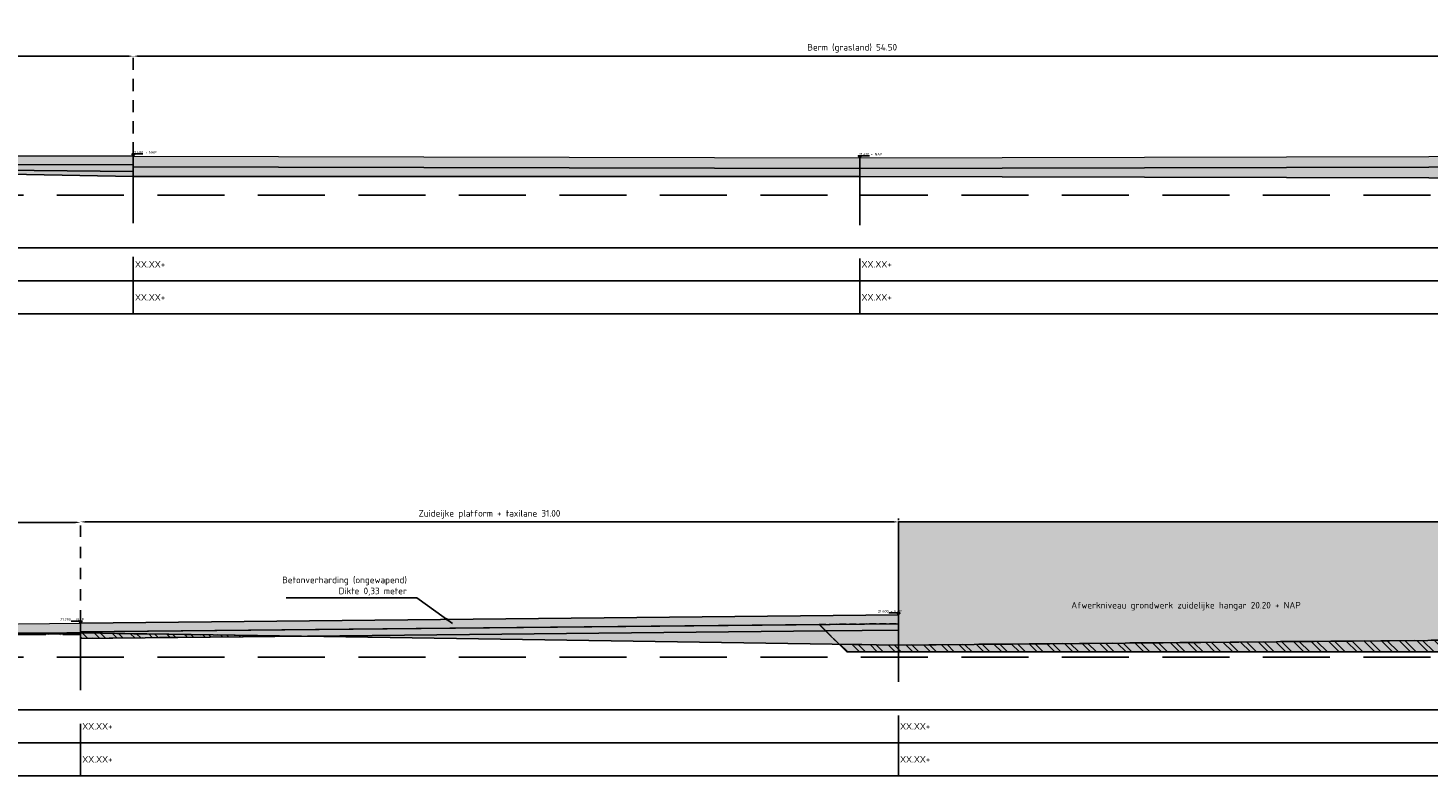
# Model space of a CAD drawing. Header units: metres. Extents: x 175829 to 176206141, y 407048 to 407918896.
# Tile 225 of 256: x 180741 to 180794, y 407137 to 407165. Entities that reach past the tile are written whole.
import ezdxf

# ---------------------------------------------------------------- set-up
doc = ezdxf.new("R2010")
doc.units = ezdxf.units.M
doc.header["$LTSCALE"] = 0.2
doc.header["$PDMODE"] = 3
doc.header["$PDSIZE"] = 1
doc.linetypes.add('DASHED', pattern=[19.05, 12.7, -6.35])
doc.linetypes.add('XX-HIDDEN', pattern=[4, 2, -2])
for name, color, linetype in [('B-GW-BK-DWARSPROFIELEN_AANVULLING_HANGARS-A', 243, 'DASHED'), ('B-GW-BK-DWARSPROFIELEN_AANVULLING_HANGARS-G', 243, 'DASHED'), ('N-BOUWKUNDIG-FUNDERINGSBALK-GEBOUW-A', 170, 'Continuous'), ('N-BOUWKUNDIG-FUNDERINGSBALK-GEBOUW-G', 170, 'Continuous'), ('N-GW-GW_GRONDWERK_TERREININRICHTINGEN_0.40-MV-G', 2, 'Continuous'), ('N-GW-VH-DWARSPROFIELEN_MAAIVELDLIJN_NIEUW-G', 4, 'Continuous'), ('N-GW-VH-DWARSPROFIELEN_ONTGRAVEN-A', 254, 'DASHED'), ('N-GW-VH-DWARSPROFIELEN_ONTGRAVEN-G', 3, 'DASHED'), ('N-GW-VH_GRONDWERK_VERHARDINGEN_S&R_0.58-MV-A', 252, 'Continuous'), ('N-WE-VH-BETONVERHARDING_330mm_PLATFORM-S&R-G', 3, 'Continuous'), ('N-WE-VH-GRONDWERK_BETONGRANULAAT_S&R-G', 3, 'Continuous'), ('X-HOOGTES-XX_HOOGTE_BETONVERHARDING_AFGEWERKT-T', 7, 'Continuous'), ('X-XX-AL-DWARSPROFIELEN-G', 2, 'Continuous'), ('X-XX-AL-DWARSPROFIELEN_20.00+NAP-G', 255, 'DASHED'), ('X-XX-AL-DWARSPROFIELEN_BESTAANDE_MAAIVELD_VOOR_OPBREKEN-G', 222, 'Continuous')]:
    doc.layers.add(name, color=color, linetype=linetype)
for name, color, linetype, lineweight in [('N-GW-TI_AFWERKING_TERREIN_GROND-A', 94, 'Continuous', 13), ('N-GW-TI_AFWERKING_TERREIN_GROND-G', 3, 'Continuous', 13), ('N-GW-WH-WADI-G', 3, 'Continuous', 13), ('N-WE-VH-GRONDWERK_BETONGRANULAAT_S&R-A', 252, 'Continuous', 18)]:
    doc.layers.add(name, color=color, linetype=linetype, lineweight=lineweight)
doc.layers.add('N-WE-VH-BETONVERHARDING_330mm_PLATFORM-S&R-A', color=7, linetype='Continuous', true_color=0xf0f0f0)
doc.styles.add('NLCS 2.5 mm', font='isocpeur.ttf', dxfattribs={"height": 2.5})
doc.styles.add('NLCS-ISO', font='isocpeur.ttf')
doc.styles.add('RVB 5.0 mm IT', font='isocpeur.ttf', dxfattribs={"height": 5})
doc.dimstyles.new('NLCS-ARROW', dxfattribs={"dimtxt": 2.5, "dimasz": 3, "dimexe": 1.25, "dimexo": 0.625, "dimgap": 0.75, "dimtad": 1, "dimzin": 0, "dimdsep": 46, "dimtxsty": 'NLCS 2.5 mm', "dimcen": 0, "dimdle": 1, "dimclrd": 1, "dimclre": 251, "dimclrt": 7, "dimazin": 0, "dimtfac": 1, "dimtmove": 1, "dimatfit": 3, "dimfxl": 1, "dimtfillclr": 7, "dimtolj": 1, "dimtzin": 0, "dimarcsym": 0})
pattern_1 = [(135, (1577.54726, 548.921), (-0.33675960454, -0.33675960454), []), (135, (1577.54726, 549.1455), (-0.33675960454, -0.33675960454), [])]

# ---------------------------------------------------------------- blocks, each defined once
blk = doc.blocks.new('*D87')
at = {"layer": 'Defpoints', "color": 0, "transparency": 16777216}
for p in [(180742.827, 407146.31), (180773.827, 407146.31), (180742.827, 407142.475)]:
    blk.add_point(p, dxfattribs=at)
at = {"layer": 'X-XX-AL-DWARSPROFIELEN-G', "color": 251, "linetype": 'XX-HIDDEN', "lineweight": -2, "transparency": 16777216}
for p, q in [((180742.827, 407142.537), (180742.827, 407146.435)), ((180773.827, 407146.372), (180773.827, 407146.435))]:
    blk.add_line(p, q, dxfattribs=at)
at = {"layer": 'X-XX-AL-DWARSPROFIELEN-G', "color": 1, "lineweight": -2, "transparency": 16777216}
blk.add_line((180773.627, 407146.31), (180743.027, 407146.31), dxfattribs=at)
at = {"layer": 'X-XX-AL-DWARSPROFIELEN-G', "color": 1, "transparency": 16777216}
for points in [[(180743.027, 407146.343), (180743.027, 407146.276), (180742.827, 407146.31)], [(180773.627, 407146.343), (180773.627, 407146.276), (180773.827, 407146.31)]]:
    blk.add_solid(points, dxfattribs=at)
at = {"layer": 'X-XX-AL-DWARSPROFIELEN-G', "color": 7, "transparency": 16777216, "insert": (180758.327, 407146.597), "char_height": 0.25, "attachment_point": 5, "style": 'NLCS-ISO'}
blk.add_mtext('\\A1;Zuideijke platform + taxilane 31.00', dxfattribs=at)
blk = doc.blocks.new('*D84')
at = {"layer": 'Defpoints', "color": 0, "transparency": 16777216}
for p in [(180727.287, 407163.951), (180727.287, 407160.167), (180744.826, 407160.165)]:
    blk.add_point(p, dxfattribs=at)
at = {"layer": 'X-XX-AL-DWARSPROFIELEN-G', "color": 251, "linetype": 'XX-HIDDEN', "lineweight": -2, "transparency": 16777216}
for p, q in [((180727.287, 407160.229), (180727.287, 407164.076)), ((180744.826, 407160.227), (180744.826, 407164.076))]:
    blk.add_line(p, q, dxfattribs=at)
at = {"layer": 'X-XX-AL-DWARSPROFIELEN-G', "color": 1, "lineweight": -2, "transparency": 16777216}
blk.add_line((180744.626, 407163.951), (180727.487, 407163.951), dxfattribs=at)
at = {"layer": 'X-XX-AL-DWARSPROFIELEN-G', "color": 1, "transparency": 16777216}
for points in [[(180727.487, 407163.985), (180727.487, 407163.918), (180727.287, 407163.951)], [(180744.626, 407163.985), (180744.626, 407163.918), (180744.826, 407163.951)]]:
    blk.add_solid(points, dxfattribs=at)
at = {"layer": 'X-XX-AL-DWARSPROFIELEN-G', "color": 7, "transparency": 16777216, "insert": (180736.057, 407164.226), "char_height": 0.25, "attachment_point": 5, "style": 'NLCS-ISO'}
blk.add_mtext('\\A1;Rolbaan, intersectie S1 17.54', dxfattribs=at)
blk = doc.blocks.new('*D81')
at = {"layer": 'Defpoints', "color": 0, "transparency": 16777216}
for p in [(180744.826, 407163.951), (180744.826, 407160.225), (180799.325, 407160.165)]:
    blk.add_point(p, dxfattribs=at)
at = {"layer": 'X-XX-AL-DWARSPROFIELEN-G', "color": 251, "linetype": 'XX-HIDDEN', "lineweight": -2, "transparency": 16777216}
for p, q in [((180744.826, 407160.287), (180744.826, 407164.076)), ((180799.325, 407160.227), (180799.325, 407164.076))]:
    blk.add_line(p, q, dxfattribs=at)
at = {"layer": 'X-XX-AL-DWARSPROFIELEN-G', "color": 1, "lineweight": -2, "transparency": 16777216}
blk.add_line((180799.125, 407163.951), (180745.026, 407163.951), dxfattribs=at)
at = {"layer": 'X-XX-AL-DWARSPROFIELEN-G', "color": 1, "transparency": 16777216}
for points in [[(180745.026, 407163.985), (180745.026, 407163.918), (180744.826, 407163.951)], [(180799.125, 407163.985), (180799.125, 407163.918), (180799.325, 407163.951)]]:
    blk.add_solid(points, dxfattribs=at)
at = {"layer": 'X-XX-AL-DWARSPROFIELEN-G', "color": 7, "transparency": 16777216, "insert": (180772.076, 407164.251), "char_height": 0.25, "attachment_point": 5, "style": 'NLCS-ISO'}
blk.add_mtext('\\A1;Berm (grasland) 54.50', dxfattribs=at)
blk = doc.blocks.new('*D78')
at = {"layer": 'Defpoints', "color": 0, "transparency": 16777216}
for p in [(180722.192, 407146.291), (180742.827, 407142.505), (180722.192, 407142.325)]:
    blk.add_point(p, dxfattribs=at)
at = {"layer": 'X-XX-AL-DWARSPROFIELEN-G', "color": 251, "linetype": 'XX-HIDDEN', "lineweight": -2, "transparency": 16777216}
for p, q in [((180722.192, 407142.387), (180722.192, 407146.416)), ((180742.827, 407142.567), (180742.827, 407146.416))]:
    blk.add_line(p, q, dxfattribs=at)
at = {"layer": 'X-XX-AL-DWARSPROFIELEN-G', "color": 1, "lineweight": -2, "transparency": 16777216}
blk.add_line((180742.627, 407146.291), (180722.392, 407146.291), dxfattribs=at)
at = {"layer": 'X-XX-AL-DWARSPROFIELEN-G', "color": 1, "transparency": 16777216}
for points in [[(180722.392, 407146.325), (180722.392, 407146.258), (180722.192, 407146.291)], [(180742.627, 407146.325), (180742.627, 407146.258), (180742.827, 407146.291)]]:
    blk.add_solid(points, dxfattribs=at)
at = {"layer": 'X-XX-AL-DWARSPROFIELEN-G', "color": 7, "transparency": 16777216, "insert": (180732.51, 407146.591), "char_height": 0.25, "attachment_point": 5, "style": 'NLCS-ISO'}
blk.add_mtext('\\A1;Berm (grasland) 20.63', dxfattribs=at)

msp = doc.modelspace()

# ---------------------------------------------------------------- hatches: boundary and pattern name
at = {"layer": 'B-GW-BK-DWARSPROFIELEN_AANVULLING_HANGARS-A', "transparency": 33554483}
h = msp.add_hatch(color=256, dxfattribs=at)
h.dxf.hatch_style = 1
h.paths.add_polyline_path([(180770.8275, 407142.4246), (180773.8275, 407142.4546), (180773.8275, 407141.3846), (180771.878, 407141.3846)])
at = {"layer": 'N-BOUWKUNDIG-FUNDERINGSBALK-GEBOUW-A', "ltscale": 0.5, "transparency": 33554559}
h = msp.add_hatch(color=256, dxfattribs=at)
h.dxf.hatch_style = 1
h.paths.add_polyline_path([(180780.2984, 407141.4723), (180788.9734, 407141.4723)], flags=16)
h.paths.add_polyline_path([(180773.8275, 407141.3846), (180795.3281, 407141.3846), (180795.3275, 407146.3096), (180773.8275, 407146.3096)])
at = {"layer": 'N-GW-TI_AFWERKING_TERREIN_GROND-A', "transparency": 33554559}
h = msp.add_hatch(color=256, dxfattribs=at)
h.dxf.hatch_style = 1
h.paths.add_polyline_path([(180744.8255, 407159.7646), (180744.8255, 407160.1646), (180772.3665, 407160.0946), (180799.3254, 407160.1646), (180799.3254, 407159.8346), (180799.3275, 407159.8346), (180799.3277, 407159.7646), (180772.3618, 407159.6946)])
h = msp.add_hatch(color=256, dxfattribs=at)
h.dxf.hatch_style = 1
h.paths.add_polyline_path([(180733.3887, 407142.3746), (180742.8275, 407142.4746), (180742.8275, 407142.0385), (180733.3879, 407142.0551)])
at = {"layer": 'N-GW-VH-DWARSPROFIELEN_ONTGRAVEN-A', "ltscale": 0.5, "true_color": 0xe6e6e6}
h = msp.add_hatch(dxfattribs=at)
h.set_pattern_fill('ANSI32', color=254, scale=0.05, angle=90)
h.set_pattern_definition(pattern_1)
h.paths.add_polyline_path([(180729.1487, 407142.0626), (180729.1313, 407142.0835), (180722.3425, 407142.0746)])
h.paths.add_polyline_path([(180732.65, 407142.0881), (180732.6236, 407142.0565), (180742.8276, 407142.0385), (180742.8275, 407141.8946), (180751.1895, 407141.9782), (180742.8275, 407142.1014)])
h = msp.add_hatch(dxfattribs=at)
h.set_pattern_fill('ANSI32', color=254, scale=0.05, angle=90)
h.set_pattern_definition(pattern_1)
h.paths.add_polyline_path([(180771.878, 407141.3846), (180797.277, 407141.3846), (180797.7021, 407141.8052), (180795.3275, 407141.8346), (180773.8275, 407141.6446), (180771.5819, 407141.6777)])
at = {"layer": 'N-GW-VH_GRONDWERK_VERHARDINGEN_S&R_0.58-MV-A', "ltscale": 0.5, "true_color": 0xe6e6e6, "transparency": 33554585}
h = msp.add_hatch(color=254, dxfattribs=at)
h.dxf.hatch_style = 1
h.paths.add_polyline_path([(180849.1535, 407159.6446), (180830.8265, 407159.4847), (180830.8265, 407159.4846), (180830.8265, 407159.3046)])
h.paths.add_polyline_path([(180830.8265, 407159.4846), (180824.8265, 407159.5448), (180824.8265, 407159.2246), (180830.8265, 407159.3046)])
h.paths.add_polyline_path([(180811.3265, 407159.5646), (180805.3255, 407159.6246), (180799.3369, 407159.5847), (180799.336, 407159.3346), (180811.3265, 407159.3446)])
h.paths.add_polyline_path([(180799.3369, 407159.5847), (180799.3265, 407159.5846), (180799.3265, 407159.7646), (180772.3618, 407159.6946), (180772.3623, 407159.3946), (180799.3265, 407159.3346), (180799.336, 407159.3346)])
h.paths.add_polyline_path([(180772.3618, 407159.6946), (180772.3618, 407159.6946), (180744.8265, 407159.7646), (180744.8265, 407159.5846), (180744.8265, 407159.3946), (180772.3623, 407159.3946)])
h.paths.add_polyline_path([(180744.8265, 407159.5846), (180736.057, 407159.6646), (180732.2995, 407159.6303), (180744.8265, 407159.3946)])
h.paths.add_polyline_path([(180811.3267, 407159.6318), (180811.3267, 407159.7446), (180811.3265, 407159.7446), (180811.3265, 407159.5646), (180811.3265, 407159.3446), (180821.3229, 407159.3446), (180821.3225, 407159.6446), (180821.3188, 407159.6447), (180812.0517, 407159.7373), (180812.0517, 407159.6316)])
h = msp.add_hatch(color=254, dxfattribs=at)
h.dxf.hatch_style = 1
h.paths.add_polyline_path([(180771.0775, 407142.1771), (180751.1895, 407141.9782), (180771.5819, 407141.6777)])
at = {"layer": 'N-WE-VH-BETONVERHARDING_330mm_PLATFORM-S&R-A'}
h = msp.add_hatch(color=256, dxfattribs=at)
h.dxf.hatch_style = 1
h.paths.add_polyline_path([(180744.8265, 407160.1646), (180736.057, 407160.1846), (180727.2875, 407160.1346), (180727.2875, 407159.8046), (180736.0576, 407159.8546), (180744.8265, 407159.8346)])
h = msp.add_hatch(color=256, dxfattribs=at)
h.dxf.hatch_style = 1
h.paths.add_polyline_path([(180742.8275, 407142.1446), (180742.8275, 407142.4746), (180773.8275, 407142.7846), (180773.8308, 407142.4538)])
at = {"layer": 'N-WE-VH-GRONDWERK_BETONGRANULAAT_S&R-A', "ltscale": 0.5, "true_color": 0xe6e6e6, "transparency": 33554534}
h = msp.add_hatch(color=254, dxfattribs=at)
h.dxf.hatch_style = 1
h.paths.add_polyline_path([(180744.8246, 407159.8346), (180736.0576, 407159.8546), (180727.2875, 407159.8046), (180727.2875, 407159.7246), (180732.2995, 407159.6303), (180736.057, 407159.6646), (180744.8265, 407159.5846), (180744.8265, 407159.8346)])
h = msp.add_hatch(color=254, dxfattribs=at)
h.dxf.hatch_style = 1
h.paths.add_polyline_path([(180742.8275, 407142.1446), (180742.8275, 407141.8946), (180771.0775, 407142.1771), (180770.8275, 407142.4246)])
at = {"layer": 'X-HOOGTES-XX_HOOGTE_BETONVERHARDING_AFGEWERKT-T', "ltscale": 0.5, "true_color": 0x000000}
h = msp.add_hatch(color=18, dxfattribs=at)
h.dxf.hatch_style = 1
h.paths.add_polyline_path([(180744.8765, 407160.2446), (180744.7765, 407160.2446), (180744.7765, 407160.2246), (180744.8265, 407160.2246), (180744.8765, 407160.2246)])
h.paths.add_polyline_path([(180744.8765, 407160.2246), (180744.8265, 407160.2246), (180744.8265, 407160.1646)])
h.paths.add_polyline_path([(180744.8265, 407160.2246), (180744.7765, 407160.2246), (180744.8265, 407160.1646)])
h = msp.add_hatch(color=18, dxfattribs=at)
h.dxf.hatch_style = 1
h.paths.add_polyline_path([(180744.8765, 407160.2446), (180744.7765, 407160.2446), (180744.7765, 407160.2246), (180744.8265, 407160.2246), (180744.8765, 407160.2246)])
h.paths.add_polyline_path([(180744.8765, 407160.2246), (180744.8265, 407160.2246), (180744.8265, 407160.1646)])
h.paths.add_polyline_path([(180744.8265, 407160.2246), (180744.7765, 407160.2246), (180744.8265, 407160.1646)])
h = msp.add_hatch(color=18, dxfattribs=at)
h.dxf.hatch_style = 1
h.paths.add_polyline_path([(180772.4145, 407160.177), (180772.3145, 407160.177), (180772.3145, 407160.157), (180772.3645, 407160.157), (180772.4145, 407160.157)])
h.paths.add_polyline_path([(180772.4145, 407160.157), (180772.3645, 407160.157), (180772.3645, 407160.097)])
h.paths.add_polyline_path([(180772.3645, 407160.157), (180772.3145, 407160.157), (180772.3645, 407160.097)])
h = msp.add_hatch(color=18, dxfattribs=at)
h.dxf.hatch_style = 1
h.paths.add_polyline_path([(180772.4145, 407160.177), (180772.3145, 407160.177), (180772.3145, 407160.157), (180772.3645, 407160.157), (180772.4145, 407160.157)])
h.paths.add_polyline_path([(180772.4145, 407160.157), (180772.3645, 407160.157), (180772.3645, 407160.097)])
h.paths.add_polyline_path([(180772.3645, 407160.157), (180772.3145, 407160.157), (180772.3645, 407160.097)])
h = msp.add_hatch(color=18, dxfattribs=at)
h.dxf.hatch_style = 1
h.paths.add_polyline_path([(180742.7775, 407142.5546), (180742.8775, 407142.5546), (180742.8775, 407142.5346), (180742.8275, 407142.5346), (180742.7775, 407142.5346)])
h.paths.add_polyline_path([(180742.7775, 407142.5346), (180742.8275, 407142.5346), (180742.8275, 407142.4746)])
h.paths.add_polyline_path([(180742.8275, 407142.5346), (180742.8775, 407142.5346), (180742.8275, 407142.4746)])
h = msp.add_hatch(color=18, dxfattribs=at)
h.dxf.hatch_style = 1
h.paths.add_polyline_path([(180742.7775, 407142.5546), (180742.8775, 407142.5546), (180742.8775, 407142.5346), (180742.8275, 407142.5346), (180742.7775, 407142.5346)])
h.paths.add_polyline_path([(180742.7775, 407142.5346), (180742.8275, 407142.5346), (180742.8275, 407142.4746)])
h.paths.add_polyline_path([(180742.8275, 407142.5346), (180742.8775, 407142.5346), (180742.8275, 407142.4746)])
h = msp.add_hatch(color=18, dxfattribs=at)
h.dxf.hatch_style = 1
h.paths.add_polyline_path([(180773.7775, 407142.8646), (180773.8775, 407142.8646), (180773.8775, 407142.8446), (180773.8275, 407142.8446), (180773.7775, 407142.8446)])
h.paths.add_polyline_path([(180773.7775, 407142.8446), (180773.8275, 407142.8446), (180773.8275, 407142.7846)])
h.paths.add_polyline_path([(180773.8275, 407142.8446), (180773.8775, 407142.8446), (180773.8275, 407142.7846)])
h = msp.add_hatch(color=18, dxfattribs=at)
h.dxf.hatch_style = 1
h.paths.add_polyline_path([(180773.7775, 407142.8646), (180773.8775, 407142.8646), (180773.8775, 407142.8446), (180773.8275, 407142.8446), (180773.7775, 407142.8446)])
h.paths.add_polyline_path([(180773.7775, 407142.8446), (180773.8275, 407142.8446), (180773.8275, 407142.7846)])
h.paths.add_polyline_path([(180773.8275, 407142.8446), (180773.8775, 407142.8446), (180773.8275, 407142.7846)])

# ---------------------------------------------------------------- linework, layer by layer
at = {"layer": 'B-GW-BK-DWARSPROFIELEN_AANVULLING_HANGARS-G', "ltscale": 0.1, "flags": 128}
msp.add_lwpolyline([(180770.8275, 407142.4246), (180773.8275, 407142.4546), (180773.8275, 407141.3846), (180771.878, 407141.3846)], close=True, dxfattribs=at)
at = {"layer": 'N-BOUWKUNDIG-FUNDERINGSBALK-GEBOUW-G', "color": 254, "ltscale": 0.5, "true_color": 0xe6e6e6}
msp.add_lwpolyline([(180773.8275, 407141.3846), (180795.3275, 407141.3846), (180795.3275, 407146.3096), (180773.8275, 407146.3096)], close=True, dxfattribs=at)
at = {"layer": 'N-GW-GW_GRONDWERK_TERREININRICHTINGEN_0.40-MV-G', "color": 254, "ltscale": 0.5, "true_color": 0xe6e6e6, "flags": 128}
msp.add_lwpolyline([(180744.8255, 407159.7646), (180772.3665, 407159.6946), (180799.3275, 407159.7646)], dxfattribs=at)
at = {"layer": 'N-GW-TI_AFWERKING_TERREIN_GROND-G', "flags": 128}
msp.add_lwpolyline([(180744.8255, 407159.7646), (180744.8255, 407160.1646), (180772.3665, 407160.0946), (180799.3254, 407160.1646), (180799.3254, 407159.8346), (180799.3275, 407159.8346), (180799.3277, 407159.7646), (180772.3618, 407159.6946)], close=True, dxfattribs=at)
at = {"layer": 'N-GW-VH-DWARSPROFIELEN_MAAIVELDLIJN_NIEUW-G', "color": 254, "ltscale": 0.5, "true_color": 0xe6e6e6, "flags": 128}
for points in [[(180770.8275, 407142.4246), (180742.8275, 407142.1446)], [(180771.0775, 407142.1771), (180742.83, 407141.8946)], [(180770.8275, 407142.4246), (180771.878, 407141.3846)], [(180771.878, 407141.3846), (180797.277, 407141.3846)]]:
    msp.add_lwpolyline(points, dxfattribs=at)
at = {"layer": 'N-GW-VH-DWARSPROFIELEN_ONTGRAVEN-G', "color": 254, "ltscale": 0.5, "true_color": 0xe6e6e6, "flags": 128}
for points in [[(180732.6236, 407142.0565), (180742.8276, 407142.0385), (180742.8275, 407141.8946), (180751.1895, 407141.9782)], [(180751.1895, 407141.9782), (180742.8275, 407142.1014), (180732.65, 407142.0881)], [(180771.878, 407141.3846), (180771.5819, 407141.6777), (180773.8275, 407141.6446), (180784.5775, 407141.7396), (180795.3275, 407141.8346), (180797.7021, 407141.8052), (180797.277, 407141.3846)]]:
    msp.add_lwpolyline(points, dxfattribs=at)
at = {"layer": 'N-GW-WH-WADI-G', "flags": 128}
msp.add_lwpolyline([(180733.3887, 407142.3746), (180742.8275, 407142.4746), (180742.8275, 407142.0385), (180733.3879, 407142.0551)], close=True, dxfattribs=at)
at = {"layer": 'N-WE-VH-BETONVERHARDING_330mm_PLATFORM-S&R-G', "flags": 128}
for points in [[(180744.8265, 407160.1646), (180736.057, 407160.1846), (180727.2875, 407160.1346)], [(180744.8265, 407160.1646), (180744.8265, 407159.8346), (180736.0576, 407159.8546), (180727.2875, 407159.8046), (180727.2875, 407160.1346)], [(180772.3665, 407159.6946), (180772.3665, 407160.0946)], [(180742.8275, 407142.1446), (180742.8275, 407142.4746), (180773.8275, 407142.7846), (180773.8308, 407142.4538), (180742.8275, 407142.1446)]]:
    msp.add_lwpolyline(points, dxfattribs=at)
at = {"layer": 'N-WE-VH-GRONDWERK_BETONGRANULAAT_S&R-G', "color": 254, "ltscale": 0.5, "true_color": 0xe6e6e6, "flags": 128}
for points in [[(180727.2875, 407159.8346), (180727.2875, 407159.8346), (180727.2875, 407159.5846), (180736.057, 407159.6646), (180744.8265, 407159.5846), (180744.8265, 407159.8346), (180744.8246, 407159.8346)], [(180771.0775, 407142.1771), (180773.8275, 407142.2046)]]:
    msp.add_lwpolyline(points, dxfattribs=at)
msp.add_lwpolyline([(180742.8275, 407142.1446), (180742.8275, 407141.8946), (180771.0775, 407142.1771), (180770.8275, 407142.4246)], close=True, dxfattribs=at)
at = {"layer": 'X-HOOGTES-XX_HOOGTE_BETONVERHARDING_AFGEWERKT-T', "color": 18, "ltscale": 0.5, "true_color": 0x000000, "flags": 128}
for points in [[(180744.8765, 407160.2446), (180744.7765, 407160.2446), (180744.7765, 407160.2246), (180744.8265, 407160.2246), (180744.8265, 407160.1646), (180744.7765, 407160.2246), (180744.8765, 407160.2246), (180744.8265, 407160.1646), (180744.8765, 407160.2246), (180744.8765, 407160.2446)], [(180744.8765, 407160.2446), (180744.7765, 407160.2446), (180744.7765, 407160.2246), (180744.8265, 407160.2246), (180744.8265, 407160.1646), (180744.7765, 407160.2246), (180744.8765, 407160.2246), (180744.8265, 407160.1646), (180744.8765, 407160.2246), (180744.8765, 407160.2446)], [(180744.8765, 407160.2446), (180745.1898, 407160.2446)], [(180744.8765, 407160.2446), (180745.1898, 407160.2446)], [(180772.4145, 407160.177), (180772.3145, 407160.177), (180772.3145, 407160.157), (180772.3645, 407160.157), (180772.3645, 407160.097), (180772.3145, 407160.157), (180772.4145, 407160.157), (180772.3645, 407160.097), (180772.4145, 407160.157), (180772.4145, 407160.177)], [(180772.4145, 407160.177), (180772.3145, 407160.177), (180772.3145, 407160.157), (180772.3645, 407160.157), (180772.3645, 407160.097), (180772.3145, 407160.157), (180772.4145, 407160.157), (180772.3645, 407160.097), (180772.4145, 407160.157), (180772.4145, 407160.177)], [(180772.4145, 407160.177), (180772.7278, 407160.177)], [(180772.4145, 407160.177), (180772.7278, 407160.177)], [(180742.7775, 407142.5546), (180742.4642, 407142.5546)], [(180742.7775, 407142.5546), (180742.4642, 407142.5546)], [(180742.7775, 407142.5546), (180742.8775, 407142.5546), (180742.8775, 407142.5346), (180742.8275, 407142.5346), (180742.8275, 407142.4746), (180742.8775, 407142.5346), (180742.7775, 407142.5346), (180742.8275, 407142.4746), (180742.7775, 407142.5346), (180742.7775, 407142.5546)], [(180742.7775, 407142.5546), (180742.8775, 407142.5546), (180742.8775, 407142.5346), (180742.8275, 407142.5346), (180742.8275, 407142.4746), (180742.8775, 407142.5346), (180742.7775, 407142.5346), (180742.8275, 407142.4746), (180742.7775, 407142.5346), (180742.7775, 407142.5546)], [(180773.7775, 407142.8646), (180773.4642, 407142.8646)], [(180773.7775, 407142.8646), (180773.4642, 407142.8646)], [(180773.7775, 407142.8646), (180773.8775, 407142.8646), (180773.8775, 407142.8446), (180773.8275, 407142.8446), (180773.8275, 407142.7846), (180773.8775, 407142.8446), (180773.7775, 407142.8446), (180773.8275, 407142.7846), (180773.7775, 407142.8446), (180773.7775, 407142.8646)], [(180773.7775, 407142.8646), (180773.8775, 407142.8646), (180773.8775, 407142.8446), (180773.8275, 407142.8446), (180773.8275, 407142.7846), (180773.8775, 407142.8446), (180773.7775, 407142.8446), (180773.8275, 407142.7846), (180773.7775, 407142.8446), (180773.7775, 407142.8646)]]:
    msp.add_lwpolyline(points, dxfattribs=at)
at = {"layer": 'X-XX-AL-DWARSPROFIELEN-G', "color": 254, "ltscale": 0.5, "true_color": 0xe6e6e6, "flags": 128}
for points in [[(180703.8275, 407156.6846), (180853.8275, 407156.6846)], [(180703.8275, 407156.6846), (180742.8275, 407156.6846), (180773.8275, 407156.6846), (180795.3275, 407156.6846), (180809.0775, 407156.6846), (180815.3275, 407156.6846), (180821.5775, 407156.6846), (180835.3255, 407156.6846), (180853.8275, 407156.6846)], [(180853.8275, 407155.4346), (180703.8275, 407155.4346)], [(180703.8275, 407154.1846), (180853.8275, 407154.1846)], [(180703.8275, 407139.1846), (180933.8275, 407139.1846)], [(180703.8275, 407139.1846), (180742.8275, 407139.1846), (180773.8275, 407139.1846), (180795.3275, 407139.1846), (180809.0775, 407139.1846), (180815.3275, 407139.1846), (180821.5775, 407139.1846), (180835.3255, 407139.1846), (180884.097, 407139.1846), (180933.8275, 407139.1846)], [(180933.8275, 407137.9346), (180703.8275, 407137.9346)], [(180703.8275, 407136.6846), (180933.8275, 407136.6846)]]:
    msp.add_lwpolyline(points, dxfattribs=at)
at = {"layer": 'X-XX-AL-DWARSPROFIELEN-G', "color": 254, "ltscale": 0.5, "true_color": 0xe6e6e6}
for points in [[(180703.8275, 407156.6846), (180853.8275, 407156.6846), (180853.8275, 407154.1846), (180703.8275, 407154.1846)], [(180703.8275, 407139.1846), (180933.8275, 407139.1846), (180933.8275, 407136.6846), (180703.8275, 407136.6846)]]:
    msp.add_lwpolyline(points, close=True, dxfattribs=at)
at = {"layer": 'X-XX-AL-DWARSPROFIELEN_20.00+NAP-G'}
for p, q in [((180744.8265, 407160.1646), (180744.8265, 407154.1846)), ((180772.3665, 407160.0946), (180772.3665, 407154.1846)), ((180703.8275, 407158.6846), (180853.8275, 407158.6846)), ((180742.8275, 407142.4746), (180742.8275, 407136.6846)), ((180773.8275, 407142.7846), (180773.8275, 407136.6846)), ((180703.8275, 407141.1846), (180933.8275, 407141.1846))]:
    msp.add_line(p, q, dxfattribs=at)
at = {"layer": 'X-XX-AL-DWARSPROFIELEN_BESTAANDE_MAAIVELD_VOOR_OPBREKEN-G', "color": 254, "ltscale": 0.5, "true_color": 0xe6e6e6, "flags": 128}
for points in [[(180811.3256, 407159.3439), (180811.3256, 407159.3439), (180799.3256, 407159.3339), (180772.3656, 407159.3939), (180744.8256, 407159.3939), (180727.2866, 407159.7239), (180716.3166, 407159.7039), (180708.4276, 407159.814), (180705.6326, 407159.8139)], [(180732.6501, 407142.0882), (180742.8275, 407142.1014), (180773.8275, 407141.6446), (180795.3275, 407141.8346)]]:
    msp.add_lwpolyline(points, dxfattribs=at)

# ---------------------------------------------------------------- texts
at = {"layer": 'N-GW-VH-DWARSPROFIELEN_MAAIVELDLIJN_NIEUW-G', "ltscale": 0.5, "style": 'NLCS 2.5 mm'}
msp.add_text('Afwerkniveau grondwerk zuidelijke hangar 20.20 + NAP', height=0.25, dxfattribs=at).set_placement((180780.3797, 407143.0285))
at = {"layer": 'X-HOOGTES-XX_HOOGTE_BETONVERHARDING_AFGEWERKT-T', "ltscale": 0.5, "style": 'RVB 5.0 mm IT'}
for s, p in [('21.480 + NAP', (180744.7982, 407160.2546)), ('21.410 + NAP', (180772.3345, 407160.187)), ('21.290 + NAP', (180742.0575, 407142.5646)), ('21.600 + NAP', (180773.0575, 407142.8746))]:
    msp.add_text(s, height=0.1, dxfattribs=at).set_placement(p)
at = {"layer": 'X-XX-AL-DWARSPROFIELEN-G', "color": 251, "ltscale": 0.5, "true_color": 0x636466, "style": 'NLCS 2.5 mm'}
for p in [(180744.8902, 407155.9426), (180772.4302, 407155.9426), (180742.8912, 407138.4426), (180773.8912, 407138.4426)]:
    msp.add_text('XX.XX+', height=0.25, dxfattribs=at).set_placement(p)
at = {"layer": 'X-XX-AL-DWARSPROFIELEN-G', "color": 18, "ltscale": 0.5, "true_color": 0x000000, "style": 'NLCS 2.5 mm'}
for p in [(180744.8902, 407154.6926), (180772.4302, 407154.6926), (180742.8912, 407137.1926), (180773.8912, 407137.1926)]:
    msp.add_text('XX.XX+', height=0.25, dxfattribs=at).set_placement(p)
at = {"layer": 'X-XX-AL-DWARSPROFIELEN-G', "color": 2, "ltscale": 0.5, "insert": (180755.1966, 407143.5119), "char_height": 0.25, "attachment_point": 9, "style": 'NLCS 2.5 mm'}
msp.add_mtext('\\A1;Betonverharding (ongewapend)\\PDikte 0,33 meter', dxfattribs=at)

# ---------------------------------------------------------------- dimensions: what is measured, and where the dimension line sits
at = {"layer": 'X-XX-AL-DWARSPROFIELEN-G'}
for base, p1, p2, text, picture, middle in [((180727.2875, 407163.9512), (180744.8265, 407160.1646), (180727.2875, 407160.1667), 'Rolbaan, intersectie S1 <>', '*D84', (180736.057, 407164.2262)), ((180744.8265, 407163.9512), (180799.3254, 407160.1646), (180744.8265, 407160.2246), 'Berm (grasland) <>', '*D81', (180772.0759, 407164.2512)), ((180722.1925, 407146.2912), (180742.8274, 407142.5046), (180722.1925, 407142.3246), 'Berm (grasland) <>', '*D78', (180732.51, 407146.5912))]:
    dim = msp.add_linear_dim(base=base, p1=p1, p2=p2, text=text, dimstyle='NLCS-ARROW', override={"dimscale": 0.1, "dimtxt": 2.5, "dimasz": 2, "dimgap": 1.25, "dimtoh": 0, "dimtxsty": 'NLCS-ISO', "dimtix": 0, "dimtofl": 1, "dimtmove": 1, "dimatfit": 3}, dxfattribs=at)
    dim.commit()
    dim.dimension.update_dxf_attribs({"geometry": picture, "text_midpoint": middle})
dim = msp.add_linear_dim(base=(180742.8275, 407146.3096), p1=(180773.8275, 407146.3096), p2=(180742.8275, 407142.4746), angle=180, text='Zuideijke platform + taxilane <>', dimstyle='NLCS-ARROW', override={"dimscale": 0.1, "dimtxt": 2.5, "dimasz": 2, "dimgap": 1.25, "dimtoh": 0, "dimtxsty": 'NLCS-ISO', "dimtix": 0, "dimtofl": 1, "dimtmove": 1, "dimatfit": 3}, dxfattribs=at)
dim.commit()
dim.dimension.update_dxf_attribs({"geometry": '*D87', "text_midpoint": (180758.3275, 407146.5971)})

# ---------------------------------------------------------------- leaders
at = {"layer": 'X-XX-AL-DWARSPROFIELEN-G', "color": 254, "ltscale": 0.5, "true_color": 0xe6e6e6, "annotation_type": 0, "has_hookline": 1, "hookline_direction": 1, "text_width": 4.575}
msp.add_leader([(180756.9236, 407142.4622), (180755.5716, 407143.4369), (180755.2716, 407143.4369)], dimstyle='NLCS-ARROW', override={"dimscale": 0.1}, dxfattribs=at)

doc.saveas('drawing.dxf')
